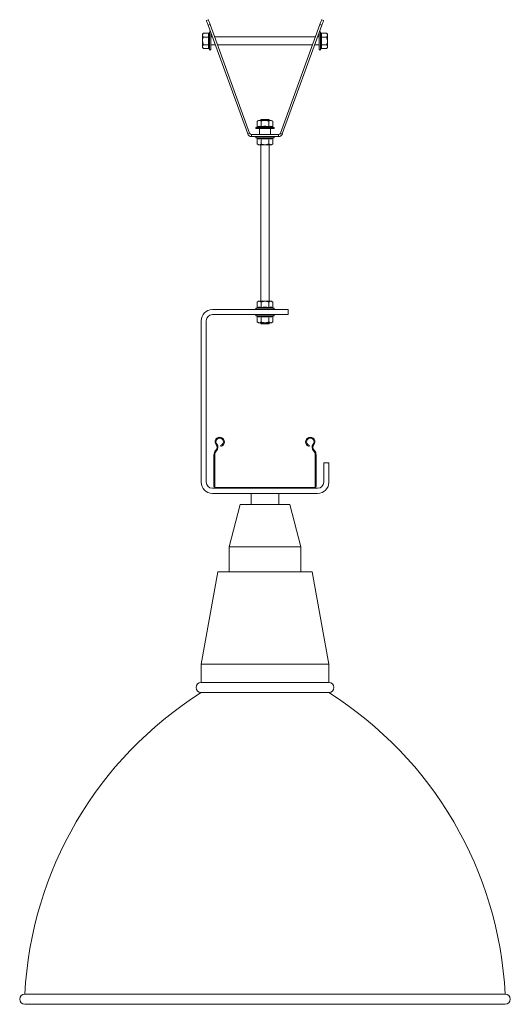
# Model space of a CAD drawing. Header units: millimetres. Extents: x 401 to 1528, y -364 to 1681.
# Tile 5 of 5: x 1048 to 1528, y 717 to 1681. Entities that reach past the tile are written whole.
import ezdxf

# ---------------------------------------------------------------- set-up
doc = ezdxf.new("R2010")
doc.units = ezdxf.units.MM

msp = doc.modelspace()

# ---------------------------------------------------------------- linework, layer by layer
at = {"color": 7, "linetype": 'Continuous', "lineweight": 15}
for p, q in [((1230.17, 1679.82), (1232.05, 1680.51)), ((1343.06, 1680.51), (1344.94, 1679.82)), ((1227.25, 1667.25), (1226.45, 1666.25)), ((1232.51, 1667.25), (1227.25, 1667.25)), ((1233.76, 1675.81), (1231.88, 1675.12)), ((1270.6, 1568.75), (1231.88, 1675.12)), ((1233.25, 1668.29), (1233.01, 1667.64)), ((1272.48, 1569.44), (1233.76, 1675.81)), ((1234.45, 1659.75), (1234.45, 1668.08)), ((1341.35, 1675.81), (1302.64, 1569.44)), ((1343.23, 1675.12), (1304.51, 1568.75)), ((1340.67, 1668.08), (1340.67, 1652.53)), ((1343.23, 1675.12), (1341.35, 1675.81)), ((1342.1, 1667.64), (1341.87, 1668.29)), ((1342.6, 1667.25), (1347.87, 1667.25)), ((1348.67, 1666.25), (1347.87, 1667.25)), ((1226.45, 1666.25), (1226.45, 1665.38)), ((1226.45, 1659.75), (1226.45, 1665.38)), ((1226.45, 1659.75), (1226.45, 1654.12)), ((1232.51, 1663.5), (1227.25, 1663.5)), ((1236.02, 1663.75), (1234.45, 1663.75)), ((1234.45, 1651.41), (1234.45, 1659.75)), ((1336.96, 1663.75), (1238.15, 1663.75)), ((1340.67, 1663.75), (1339.09, 1663.75)), ((1342.6, 1663.5), (1347.87, 1663.5)), ((1348.67, 1665.38), (1348.67, 1666.25)), ((1348.67, 1659.75), (1348.67, 1665.38)), ((1348.67, 1654.12), (1348.67, 1659.75)), ((1226.45, 1654.12), (1226.45, 1653.25)), ((1226.45, 1653.25), (1227.25, 1652.24)), ((1232.51, 1655.99), (1227.25, 1655.99)), ((1232.51, 1652.24), (1227.25, 1652.24)), ((1233.01, 1651.85), (1233.25, 1651.2)), ((1234.45, 1655.75), (1238.94, 1655.75)), ((1241.06, 1655.75), (1334.05, 1655.75)), ((1336.18, 1655.75), (1340.67, 1655.75)), ((1340.67, 1652.53), (1340.67, 1651.41)), ((1341.87, 1651.2), (1342.1, 1651.85)), ((1342.6, 1655.99), (1347.87, 1655.99)), ((1342.6, 1652.24), (1347.87, 1652.24)), ((1347.87, 1652.24), (1348.67, 1653.25)), ((1348.67, 1654.12), (1348.67, 1653.25)), ((1281.06, 1581.92), (1280.05, 1581.12)), ((1280.05, 1575.86), (1280.05, 1581.12)), ((1281.93, 1581.92), (1281.06, 1581.92)), ((1287.56, 1581.92), (1281.93, 1581.92)), ((1283.56, 1582.92), (1283.56, 1581.92)), ((1291.56, 1582.92), (1283.56, 1582.92)), ((1283.8, 1575.86), (1283.8, 1581.12)), ((1293.19, 1581.92), (1287.56, 1581.92)), ((1291.31, 1575.86), (1291.31, 1581.12)), ((1291.56, 1581.92), (1291.56, 1582.92)), ((1293.19, 1581.92), (1294.06, 1581.92)), ((1295.06, 1581.12), (1294.06, 1581.92)), ((1295.06, 1575.86), (1295.06, 1581.12)), ((1279.66, 1575.36), (1279.01, 1575.12)), ((1279.23, 1573.92), (1294.77, 1573.92)), ((1282.31, 1573.92), (1282.31, 1568.12)), ((1292.81, 1568.12), (1292.81, 1573.92)), ((1294.77, 1573.92), (1295.89, 1573.92)), ((1296.1, 1575.12), (1295.45, 1575.36)), ((1270.6, 1568.75), (1272.48, 1569.44)), ((1274.36, 1568.12), (1274.36, 1566.12)), ((1300.76, 1568.12), (1274.36, 1568.12)), ((1300.76, 1566.12), (1274.36, 1566.12)), ((1279.01, 1564.92), (1279.66, 1564.68)), ((1280.05, 1564.18), (1280.05, 1558.92)), ((1283.8, 1564.18), (1283.8, 1558.92)), ((1291.31, 1564.18), (1291.31, 1558.92)), ((1295.06, 1564.18), (1295.06, 1558.92)), ((1295.45, 1564.68), (1296.1, 1564.92)), ((1300.76, 1566.12), (1300.76, 1568.12)), ((1302.64, 1569.44), (1304.51, 1568.75)), ((1280.05, 1558.92), (1281.06, 1558.12)), ((1281.06, 1558.12), (1281.93, 1558.12)), ((1281.93, 1558.12), (1287.56, 1558.12)), ((1283.56, 1558.12), (1283.56, 1404.92)), ((1287.56, 1558.12), (1293.19, 1558.12)), ((1291.56, 1404.92), (1291.56, 1558.12)), ((1294.06, 1558.12), (1293.19, 1558.12)), ((1294.06, 1558.12), (1295.06, 1558.92)), ((1279.66, 1398.36), (1279.01, 1398.12)), ((1281.06, 1404.92), (1280.05, 1404.12)), ((1280.05, 1398.86), (1280.05, 1404.12)), ((1281.93, 1404.92), (1281.06, 1404.92)), ((1281.93, 1404.92), (1287.56, 1404.92)), ((1283.8, 1398.86), (1283.8, 1404.12)), ((1293.19, 1404.92), (1287.56, 1404.92)), ((1291.31, 1398.86), (1291.31, 1404.12)), ((1294.06, 1404.92), (1293.19, 1404.92)), ((1295.06, 1404.12), (1294.06, 1404.92)), ((1295.06, 1398.86), (1295.06, 1404.12)), ((1296.1, 1398.12), (1295.45, 1398.36)), ((1310.06, 1396.92), (1236.06, 1396.92)), ((1236.06, 1391.92), (1310.06, 1391.92)), ((1279.01, 1390.72), (1279.66, 1390.48)), ((1280.05, 1389.98), (1280.05, 1384.72)), ((1283.8, 1389.98), (1283.8, 1384.72)), ((1291.31, 1389.98), (1291.31, 1384.72)), ((1295.06, 1389.98), (1295.06, 1384.72)), ((1295.45, 1390.48), (1296.1, 1390.72)), ((1310.06, 1391.92), (1310.06, 1396.92)), ((1225.06, 1385.92), (1225.06, 1227.92)), ((1230.06, 1227.92), (1230.06, 1385.92)), ((1280.05, 1384.72), (1281.06, 1383.92)), ((1281.06, 1383.92), (1281.93, 1383.92)), ((1281.93, 1383.92), (1287.56, 1383.92)), ((1283.56, 1383.92), (1283.56, 1382.92)), ((1291.56, 1382.92), (1283.56, 1382.92)), ((1287.56, 1383.92), (1293.19, 1383.92)), ((1291.56, 1382.92), (1291.56, 1383.92)), ((1293.19, 1383.92), (1294.06, 1383.92)), ((1294.06, 1383.92), (1295.06, 1384.72)), ((1240.42, 1265.04), (1239.73, 1264.47)), ((1244.18, 1263.84), (1244.41, 1262.98)), ((1330.7, 1262.98), (1330.94, 1263.84)), ((1334.69, 1265.04), (1335.38, 1264.47)), ((1238.46, 1254.66), (1237.56, 1254.66)), ((1237.56, 1223.82), (1237.56, 1254.66)), ((1238.46, 1223.82), (1238.46, 1254.66)), ((1239.21, 1258.79), (1239.55, 1259.16)), ((1239.21, 1258.79), (1239.86, 1258.17)), ((1240.2, 1258.54), (1239.55, 1259.16)), ((1239.86, 1258.17), (1240.2, 1258.54)), ((1335.56, 1259.16), (1334.91, 1258.54)), ((1334.91, 1258.54), (1335.25, 1258.17)), ((1335.25, 1258.17), (1335.91, 1258.79)), ((1335.56, 1259.16), (1335.91, 1258.79)), ((1337.56, 1254.66), (1336.66, 1254.66)), ((1336.66, 1254.66), (1336.66, 1223.82)), ((1337.56, 1254.66), (1337.56, 1223.82)), ((1345.06, 1246.92), (1345.06, 1227.92)), ((1350.06, 1246.92), (1345.06, 1246.92)), ((1350.06, 1227.92), (1350.06, 1246.92)), ((1237.56, 1223.82), (1238.46, 1223.82)), ((1336.66, 1223.82), (1337.56, 1223.82)), ((1239.46, 1221.92), (1236.06, 1221.92)), ((1236.06, 1216.92), (1339.06, 1216.92)), ((1239.46, 1222.82), (1239.46, 1221.92)), ((1335.66, 1222.82), (1239.46, 1222.82)), ((1335.66, 1221.92), (1239.46, 1221.92)), ((1274.06, 1216.92), (1274.06, 1205.92)), ((1301.06, 1205.92), (1301.06, 1216.92)), ((1335.66, 1221.92), (1335.66, 1222.82)), ((1339.06, 1221.92), (1335.66, 1221.92)), ((1263.26, 1205.92), (1252.56, 1164.62)), ((1263.26, 1205.92), (1311.86, 1205.92)), ((1322.56, 1164.62), (1311.86, 1205.92)), ((1252.56, 1164.62), (1252.56, 1140.12)), ((1252.56, 1164.62), (1322.56, 1164.62)), ((1322.56, 1140.12), (1322.56, 1164.62)), ((1241.36, 1140.12), (1225.06, 1049.92)), ((1241.36, 1140.12), (1333.76, 1140.12)), ((1350.06, 1049.92), (1333.76, 1140.12)), ((1225.06, 1049.92), (1225.06, 1031.92)), ((1225.06, 1049.92), (1350.06, 1049.92)), ((1350.06, 1031.92), (1350.06, 1049.92)), ((1225.06, 1031.92), (1350.06, 1031.92)), ((1225.06, 1021.92), (1350.06, 1021.92)), ((1052.56, 726.92), (1522.56, 726.92)), ((1052.56, 716.92), (1522.56, 716.92))]:
    msp.add_line(p, q, dxfattribs=at)
at = {"color": 8, "linetype": 'Continuous', "lineweight": 15}
for p, q in [((1233.25, 1659.75), (1233.25, 1668.29)), ((1341.87, 1668.29), (1341.87, 1652.35)), ((1233.25, 1651.2), (1233.25, 1659.75)), ((1341.87, 1652.35), (1341.87, 1651.2)), ((1279.01, 1575.12), (1294.96, 1575.12)), ((1294.96, 1575.12), (1296.1, 1575.12)), ((1296.1, 1564.92), (1279.01, 1564.92)), ((1279.01, 1398.12), (1280.16, 1398.12)), ((1280.16, 1398.12), (1296.1, 1398.12)), ((1296.1, 1390.72), (1279.01, 1390.72))]:
    msp.add_line(p, q, dxfattribs=at)
at = {"color": 7, "linetype": 'Continuous', "lineweight": 15, "flags": 128}
for points in [[(1231.88, 1675.12), (1231.55, 1676.04), (1231.23, 1676.92), (1230.93, 1677.74), (1230.67, 1678.45), (1230.46, 1679.03), (1230.3, 1679.47), (1230.21, 1679.73), (1230.17, 1679.82)], [(1231.88, 1675.12), (1231.55, 1676.04), (1231.23, 1676.92), (1230.93, 1677.74), (1230.67, 1678.45), (1230.46, 1679.03), (1230.3, 1679.47), (1230.21, 1679.73), (1230.17, 1679.82)], [(1232.05, 1680.51), (1232.08, 1680.42), (1232.18, 1680.15), (1232.34, 1679.72), (1232.55, 1679.13), (1232.81, 1678.42), (1233.11, 1677.61), (1233.43, 1676.73), (1233.76, 1675.81)], [(1232.05, 1680.51), (1232.08, 1680.42), (1232.18, 1680.15), (1232.34, 1679.72), (1232.55, 1679.13), (1232.81, 1678.42), (1233.11, 1677.61), (1233.43, 1676.73), (1233.76, 1675.81)], [(1341.35, 1675.81), (1341.69, 1676.73), (1342.01, 1677.61), (1342.3, 1678.42), (1342.56, 1679.13), (1342.77, 1679.72), (1342.93, 1680.15), (1343.03, 1680.42), (1343.06, 1680.51)], [(1341.35, 1675.81), (1341.69, 1676.73), (1342.01, 1677.61), (1342.3, 1678.42), (1342.56, 1679.13), (1342.77, 1679.72), (1342.93, 1680.15), (1343.03, 1680.42), (1343.06, 1680.51)], [(1344.94, 1679.82), (1344.91, 1679.73), (1344.81, 1679.47), (1344.65, 1679.03), (1344.44, 1678.45), (1344.18, 1677.74), (1343.89, 1676.92), (1343.56, 1676.04), (1343.23, 1675.12)], [(1344.94, 1679.82), (1344.91, 1679.73), (1344.81, 1679.47), (1344.65, 1679.03), (1344.44, 1678.45), (1344.18, 1677.74), (1343.89, 1676.92), (1343.56, 1676.04), (1343.23, 1675.12)]]:
    msp.add_lwpolyline(points, dxfattribs=at)
at = {"color": 7, "linetype": 'Continuous', "lineweight": 15}
for centre, radius, start, end in [((1233.83, 1668.08), 0.619, 40, 160), ((1341.28, 1668.08), 0.619, 20, 140), ((1233.83, 1651.41), 0.619, 200, 0), ((1341.28, 1651.41), 0.619, 180, 340), ((1279.23, 1574.54), 0.619, 110, 270), ((1295.89, 1574.54), 0.619, 270, 70), ((1274.36, 1570.12), 4, 200, 270), ((1274.36, 1570.12), 2, 200, 270), ((1279.23, 1565.5), 0.619, 90, 250), ((1295.89, 1565.5), 0.619, 290, 90), ((1300.76, 1570.12), 2, 270, 340), ((1300.76, 1570.12), 4, 270, 340), ((1279.23, 1397.54), 0.619, 110, 270), ((1295.89, 1397.54), 0.619, 270, 70), ((1236.06, 1385.92), 11, 90, 180), ((1236.06, 1385.92), 6, 90, 180), ((1279.23, 1391.3), 0.619, 90, 250), ((1295.89, 1391.3), 0.619, 290, 90), ((1243.23, 1267.37), 4.55, 285, 219.68246), ((1236.65, 1261.91), 4, 316.4642, 39.68246), ((1243.23, 1267.37), 3.65, 285, 219.68246), ((1236.65, 1261.91), 4.9, 316.4642, 39.68246), ((1331.88, 1267.37), 4.55, 320.31754, 255), ((1331.88, 1267.37), 3.65, 320.31754, 255), ((1338.46, 1261.91), 4.9, 140.31754, 223.5358), ((1338.46, 1261.91), 4, 140.31754, 223.5358), ((1243.56, 1254.66), 6, 136.4642, 180), ((1243.56, 1254.66), 5.1, 136.4642, 180), ((1331.56, 1254.66), 5.1, 0, 43.5358), ((1331.56, 1254.66), 6, 0, 43.5358), ((1236.06, 1227.92), 11, 180, 270), ((1236.06, 1227.92), 6, 180, 270), ((1239.46, 1223.82), 1.9, 180, 270), ((1239.46, 1223.82), 1, 180, 270), ((1335.66, 1223.82), 1.9, 270, 0), ((1335.66, 1223.82), 1, 270, 0), ((1339.06, 1227.92), 6, 270, 0), ((1339.06, 1227.92), 11, 270, 0), ((1225.06, 1026.92), 5, 90, 270), ((1350.06, 1026.92), 5, 270, 90), ((1423.68, 707.84), 371.61, 122.30919, 177.05725), ((1151.43, 707.84), 371.61, 2.94275, 57.69081), ((1052.56, 721.92), 5, 90, 270), ((1522.56, 721.92), 5, 270, 90)]:
    msp.add_arc(centre, radius, start, end, dxfattribs=at)
for points, knots in [([(1227.25, 1667.25), (1227.06, 1666.99), (1226.67, 1666.46), (1226.46, 1665.82), (1226.45, 1665.45), (1226.45, 1665.38)], [0, 0, 0, 0, 0.4347908, 0.8798462, 1, 1, 1, 1]), ([(1232.51, 1663.5), (1232.34, 1664.11), (1232, 1665.36), (1232.34, 1666.62), (1232.51, 1667.25)], [0, 0, 0, 0, 0.492171, 1, 1, 1, 1]), ([(1233.01, 1667.64), (1233.01, 1667.64), (1232.99, 1667.58), (1232.93, 1667.48), (1232.82, 1667.35), (1232.67, 1667.27), (1232.57, 1667.26), (1232.51, 1667.25)], [0, 0, 0, 0, 0.006852, 0.267577, 0.52862, 0.763829, 1, 1, 1, 1]), ([(1233.01, 1667.64), (1232.96, 1667.48), (1232.68, 1666.68), (1232.5, 1665.34), (1232.85, 1664.2), (1233.01, 1663.69)], [0, 0, 0, 0, 0.120963, 0.606825, 1, 1, 1, 1]), ([(1342.1, 1663.69), (1342.16, 1663.85), (1342.43, 1664.63), (1342.62, 1665.95), (1342.26, 1667.12), (1342.1, 1667.64)], [0, 0, 0, 0, 0.120964, 0.606825, 1, 1, 1, 1]), ([(1342.1, 1667.64), (1342.1, 1667.64), (1342.12, 1667.58), (1342.18, 1667.48), (1342.3, 1667.35), (1342.44, 1667.27), (1342.55, 1667.26), (1342.6, 1667.25)], [0, 0, 0, 0, 0.006855, 0.26758, 0.528621, 0.763822, 1, 1, 1, 1]), ([(1342.6, 1667.25), (1342.77, 1666.64), (1343.12, 1665.39), (1342.78, 1664.13), (1342.6, 1663.5)], [0, 0, 0, 0, 0.492171, 1, 1, 1, 1]), ([(1348.67, 1665.38), (1348.57, 1665.87), (1348.44, 1666.51), (1347.97, 1667.11), (1347.87, 1667.25)], [0, 0, 0, 0, 0.769007, 1, 1, 1, 1]), ([(1226.45, 1665.38), (1226.55, 1664.88), (1226.68, 1664.24), (1227.14, 1663.64), (1227.25, 1663.5)], [0, 0, 0, 0, 0.769007, 1, 1, 1, 1]), ([(1226.45, 1659.75), (1226.45, 1659.91), (1226.47, 1661.1), (1226.81, 1662.37), (1227.21, 1663.41), (1227.25, 1663.5)], [0, 0, 0, 0, 0.1279425, 0.927354, 1, 1, 1, 1]), ([(1227.25, 1655.99), (1227.13, 1656.31), (1226.66, 1657.51), (1226.54, 1658.8), (1226.45, 1659.75)], [0, 0, 0, 0, 0.263898, 1, 1, 1, 1]), ([(1232.51, 1655.99), (1232.34, 1657.22), (1232, 1659.73), (1232.34, 1662.23), (1232.51, 1663.5)], [0, 0, 0, 0, 0.49217, 1, 1, 1, 1]), ([(1232.51, 1663.5), (1232.57, 1663.5), (1232.67, 1663.51), (1232.82, 1663.55), (1232.93, 1663.61), (1232.99, 1663.66), (1233.01, 1663.69), (1233.01, 1663.69)], [0, 0, 0, 0, 0.2361655, 0.4713567, 0.7323999, 0.9931355, 1, 1, 1, 1]), ([(1233.01, 1663.69), (1232.96, 1663.38), (1232.68, 1661.8), (1232.5, 1659.13), (1232.85, 1656.83), (1233.01, 1655.8)], [0, 0, 0, 0, 0.120964, 0.606826, 1, 1, 1, 1]), ([(1342.1, 1655.8), (1342.16, 1656.11), (1342.43, 1657.69), (1342.62, 1660.36), (1342.26, 1662.66), (1342.1, 1663.69)], [0, 0, 0, 0, 0.120964, 0.606826, 1, 1, 1, 1]), ([(1342.6, 1663.5), (1342.55, 1663.5), (1342.44, 1663.51), (1342.3, 1663.55), (1342.18, 1663.61), (1342.12, 1663.66), (1342.1, 1663.69), (1342.1, 1663.69)], [0, 0, 0, 0, 0.236173, 0.471355, 0.732398, 0.993133, 1, 1, 1, 1]), ([(1342.6, 1663.5), (1342.77, 1662.27), (1343.12, 1659.77), (1342.78, 1657.26), (1342.6, 1655.99)], [0, 0, 0, 0, 0.49217, 1, 1, 1, 1]), ([(1347.87, 1663.5), (1348.06, 1663.76), (1348.44, 1664.29), (1348.65, 1664.93), (1348.66, 1665.3), (1348.67, 1665.38)], [0, 0, 0, 0, 0.4347951, 0.8798508, 1, 1, 1, 1]), ([(1348.67, 1659.75), (1348.57, 1660.74), (1348.44, 1662.02), (1347.97, 1663.22), (1347.87, 1663.5)], [0, 0, 0, 0, 0.7690092, 1, 1, 1, 1]), ([(1347.87, 1655.99), (1348.06, 1656.52), (1348.44, 1657.58), (1348.65, 1658.86), (1348.66, 1659.59), (1348.67, 1659.75)], [0, 0, 0, 0, 0.4347947, 0.8798427, 1, 1, 1, 1]), ([(1227.25, 1655.99), (1227.06, 1655.73), (1226.67, 1655.2), (1226.46, 1654.56), (1226.45, 1654.19), (1226.45, 1654.12)], [0, 0, 0, 0, 0.434791, 0.879847, 1, 1, 1, 1]), ([(1226.45, 1654.12), (1226.55, 1653.62), (1226.68, 1652.98), (1227.14, 1652.38), (1227.25, 1652.24)], [0, 0, 0, 0, 0.7690073, 1, 1, 1, 1]), ([(1232.51, 1652.24), (1232.34, 1652.86), (1232, 1654.11), (1232.34, 1655.36), (1232.51, 1655.99)], [0, 0, 0, 0, 0.492171, 1, 1, 1, 1]), ([(1232.51, 1655.99), (1232.57, 1655.99), (1232.67, 1655.98), (1232.82, 1655.94), (1232.93, 1655.88), (1232.99, 1655.83), (1233.01, 1655.8), (1233.01, 1655.8)], [0, 0, 0, 0, 0.23617, 0.471366, 0.732415, 0.993156, 1, 1, 1, 1]), ([(1232.51, 1652.24), (1232.57, 1652.23), (1232.67, 1652.22), (1232.82, 1652.14), (1232.93, 1652.01), (1232.99, 1651.91), (1233.01, 1651.85), (1233.01, 1651.85)], [0, 0, 0, 0, 0.236168, 0.471354, 0.732425, 0.993148, 1, 1, 1, 1]), ([(1233.01, 1655.8), (1232.96, 1655.64), (1232.68, 1654.86), (1232.5, 1653.54), (1232.85, 1652.37), (1233.01, 1651.85)], [0, 0, 0, 0, 0.120965, 0.606826, 1, 1, 1, 1]), ([(1342.6, 1655.99), (1342.55, 1655.99), (1342.44, 1655.98), (1342.3, 1655.94), (1342.18, 1655.88), (1342.12, 1655.83), (1342.1, 1655.8), (1342.1, 1655.8)], [0, 0, 0, 0, 0.236177, 0.471365, 0.732413, 0.993154, 1, 1, 1, 1]), ([(1342.1, 1651.85), (1342.16, 1652.01), (1342.43, 1652.81), (1342.62, 1654.16), (1342.26, 1655.29), (1342.1, 1655.8)], [0, 0, 0, 0, 0.120965, 0.606826, 1, 1, 1, 1]), ([(1342.6, 1652.24), (1342.55, 1652.23), (1342.44, 1652.22), (1342.3, 1652.14), (1342.18, 1652.01), (1342.12, 1651.91), (1342.1, 1651.85), (1342.1, 1651.85)], [0, 0, 0, 0, 0.236175, 0.471352, 0.732423, 0.993145, 1, 1, 1, 1]), ([(1342.6, 1655.99), (1342.77, 1655.38), (1343.12, 1654.13), (1342.78, 1652.88), (1342.6, 1652.24)], [0, 0, 0, 0, 0.4921686, 1, 1, 1, 1]), ([(1347.87, 1655.99), (1347.99, 1655.83), (1348.45, 1655.23), (1348.57, 1654.59), (1348.67, 1654.12)], [0, 0, 0, 0, 0.263896, 1, 1, 1, 1]), ([(1348.67, 1654.12), (1348.66, 1654.03), (1348.64, 1653.44), (1348.31, 1652.8), (1347.9, 1652.28), (1347.87, 1652.24)], [0, 0, 0, 0, 0.127944, 0.927353, 1, 1, 1, 1]), ([(1281.93, 1581.92), (1281.43, 1581.82), (1280.79, 1581.69), (1280.19, 1581.23), (1280.05, 1581.12)], [0, 0, 0, 0, 0.769008, 1, 1, 1, 1]), ([(1283.8, 1581.12), (1283.54, 1581.31), (1283.01, 1581.7), (1282.37, 1581.9), (1282.01, 1581.92), (1281.93, 1581.92)], [0, 0, 0, 0, 0.434793, 0.8798484, 1, 1, 1, 1]), ([(1287.56, 1581.92), (1286.57, 1581.82), (1285.28, 1581.69), (1284.08, 1581.23), (1283.8, 1581.12)], [0, 0, 0, 0, 0.769008, 1, 1, 1, 1]), ([(1291.31, 1581.12), (1290.78, 1581.31), (1289.72, 1581.7), (1288.44, 1581.9), (1287.71, 1581.92), (1287.56, 1581.92)], [0, 0, 0, 0, 0.4347935, 0.8798477, 1, 1, 1, 1]), ([(1291.31, 1581.12), (1291.47, 1581.24), (1292.07, 1581.7), (1292.71, 1581.83), (1293.19, 1581.92)], [0, 0, 0, 0, 0.2638982, 1, 1, 1, 1]), ([(1293.19, 1581.92), (1293.27, 1581.92), (1293.86, 1581.89), (1294.5, 1581.56), (1295.02, 1581.15), (1295.06, 1581.12)], [0, 0, 0, 0, 0.127945, 0.927355, 1, 1, 1, 1]), ([(1279.66, 1575.36), (1279.66, 1575.36), (1279.72, 1575.38), (1279.83, 1575.43), (1279.95, 1575.55), (1280.03, 1575.7), (1280.05, 1575.8), (1280.05, 1575.86)], [0, 0, 0, 0, 0.006855, 0.267583, 0.528632, 0.763834, 1, 1, 1, 1]), ([(1283.61, 1575.36), (1283.45, 1575.41), (1282.68, 1575.69), (1281.35, 1575.87), (1280.18, 1575.52), (1279.66, 1575.36)], [0, 0, 0, 0, 0.120964, 0.606826, 1, 1, 1, 1]), ([(1280.05, 1575.86), (1280.67, 1576.03), (1281.92, 1576.37), (1283.17, 1576.03), (1283.8, 1575.86)], [0, 0, 0, 0, 0.49217, 1, 1, 1, 1]), ([(1283.8, 1575.86), (1283.8, 1575.8), (1283.8, 1575.7), (1283.75, 1575.55), (1283.69, 1575.43), (1283.64, 1575.38), (1283.61, 1575.36), (1283.61, 1575.36)], [0, 0, 0, 0, 0.2361663, 0.4713655, 0.7324155, 0.9931435, 1, 1, 1, 1]), ([(1291.5, 1575.36), (1291.19, 1575.41), (1289.61, 1575.69), (1286.94, 1575.87), (1284.64, 1575.52), (1283.61, 1575.36)], [0, 0, 0, 0, 0.120964, 0.606826, 1, 1, 1, 1]), ([(1283.8, 1575.86), (1285.04, 1576.03), (1287.54, 1576.37), (1290.04, 1576.03), (1291.31, 1575.86)], [0, 0, 0, 0, 0.492171, 1, 1, 1, 1]), ([(1291.31, 1575.86), (1291.93, 1576.03), (1293.18, 1576.37), (1294.43, 1576.03), (1295.06, 1575.86)], [0, 0, 0, 0, 0.49217, 1, 1, 1, 1]), ([(1291.31, 1575.86), (1291.31, 1575.8), (1291.32, 1575.7), (1291.36, 1575.55), (1291.42, 1575.43), (1291.48, 1575.38), (1291.5, 1575.36), (1291.5, 1575.36)], [0, 0, 0, 0, 0.236166, 0.471366, 0.732416, 0.993143, 1, 1, 1, 1]), ([(1295.45, 1575.36), (1295.29, 1575.41), (1294.49, 1575.69), (1293.15, 1575.87), (1292.01, 1575.52), (1291.5, 1575.36)], [0, 0, 0, 0, 0.120964, 0.606826, 1, 1, 1, 1]), ([(1295.06, 1575.86), (1295.07, 1575.8), (1295.08, 1575.7), (1295.17, 1575.55), (1295.29, 1575.43), (1295.39, 1575.38), (1295.45, 1575.36), (1295.45, 1575.36)], [0, 0, 0, 0, 0.236167, 0.471366, 0.732416, 0.993145, 1, 1, 1, 1]), ([(1279.66, 1564.68), (1279.82, 1564.63), (1280.62, 1564.35), (1281.97, 1564.17), (1283.1, 1564.53), (1283.61, 1564.68)], [0, 0, 0, 0, 0.120964, 0.606826, 1, 1, 1, 1]), ([(1279.66, 1564.68), (1279.66, 1564.68), (1279.72, 1564.66), (1279.83, 1564.61), (1279.95, 1564.49), (1280.03, 1564.34), (1280.05, 1564.24), (1280.05, 1564.18)], [0, 0, 0, 0, 0.006847, 0.2675853, 0.5286336, 0.7638347, 1, 1, 1, 1]), ([(1283.8, 1564.18), (1283.19, 1564.01), (1281.94, 1563.67), (1280.69, 1564.01), (1280.05, 1564.18)], [0, 0, 0, 0, 0.49217, 1, 1, 1, 1]), ([(1283.61, 1564.68), (1283.92, 1564.63), (1285.51, 1564.35), (1288.17, 1564.17), (1290.47, 1564.53), (1291.5, 1564.68)], [0, 0, 0, 0, 0.120964, 0.606826, 1, 1, 1, 1]), ([(1283.61, 1564.68), (1283.61, 1564.68), (1283.64, 1564.66), (1283.69, 1564.61), (1283.75, 1564.49), (1283.8, 1564.34), (1283.8, 1564.24), (1283.8, 1564.18)], [0, 0, 0, 0, 0.006849, 0.267587, 0.528636, 0.763834, 1, 1, 1, 1]), ([(1291.31, 1564.18), (1290.08, 1564.01), (1287.58, 1563.67), (1285.08, 1564.01), (1283.8, 1564.18)], [0, 0, 0, 0, 0.4921702, 1, 1, 1, 1]), ([(1291.5, 1564.68), (1291.5, 1564.68), (1291.48, 1564.66), (1291.42, 1564.61), (1291.36, 1564.49), (1291.32, 1564.34), (1291.31, 1564.24), (1291.31, 1564.18)], [0, 0, 0, 0, 0.006849, 0.267586, 0.528635, 0.763835, 1, 1, 1, 1]), ([(1295.06, 1564.18), (1294.45, 1564.01), (1293.2, 1563.67), (1291.95, 1564.01), (1291.31, 1564.18)], [0, 0, 0, 0, 0.49217, 1, 1, 1, 1]), ([(1291.5, 1564.68), (1291.66, 1564.63), (1292.44, 1564.35), (1293.76, 1564.17), (1294.93, 1564.53), (1295.45, 1564.68)], [0, 0, 0, 0, 0.120964, 0.606826, 1, 1, 1, 1]), ([(1295.06, 1564.18), (1295.07, 1564.24), (1295.08, 1564.34), (1295.17, 1564.49), (1295.29, 1564.61), (1295.39, 1564.66), (1295.45, 1564.68), (1295.45, 1564.68)], [0, 0, 0, 0, 0.236166, 0.471365, 0.732414, 0.993153, 1, 1, 1, 1]), ([(1280.05, 1558.92), (1280.21, 1558.8), (1280.81, 1558.34), (1281.45, 1558.21), (1281.93, 1558.12)], [0, 0, 0, 0, 0.263898, 1, 1, 1, 1]), ([(1281.93, 1558.12), (1282.01, 1558.12), (1282.6, 1558.15), (1283.24, 1558.48), (1283.76, 1558.89), (1283.8, 1558.92)], [0, 0, 0, 0, 0.127943, 0.927355, 1, 1, 1, 1]), ([(1283.8, 1558.92), (1284.33, 1558.73), (1285.39, 1558.34), (1286.68, 1558.14), (1287.4, 1558.12), (1287.56, 1558.12)], [0, 0, 0, 0, 0.434794, 0.8798479, 1, 1, 1, 1]), ([(1287.56, 1558.12), (1288.55, 1558.22), (1289.83, 1558.35), (1291.03, 1558.81), (1291.31, 1558.92)], [0, 0, 0, 0, 0.769006, 1, 1, 1, 1]), ([(1291.31, 1558.92), (1291.57, 1558.73), (1292.11, 1558.34), (1292.75, 1558.14), (1293.11, 1558.12), (1293.19, 1558.12)], [0, 0, 0, 0, 0.434794, 0.879849, 1, 1, 1, 1]), ([(1293.19, 1558.12), (1293.68, 1558.22), (1294.32, 1558.35), (1294.92, 1558.81), (1295.06, 1558.92)], [0, 0, 0, 0, 0.769006, 1, 1, 1, 1]), ([(1280.05, 1398.86), (1280.05, 1398.8), (1280.03, 1398.7), (1279.95, 1398.55), (1279.83, 1398.43), (1279.72, 1398.38), (1279.66, 1398.36), (1279.66, 1398.36)], [0, 0, 0, 0, 0.236171, 0.471366, 0.732414, 0.993147, 1, 1, 1, 1]), ([(1283.61, 1398.36), (1283.45, 1398.41), (1282.68, 1398.69), (1281.35, 1398.87), (1280.18, 1398.52), (1279.66, 1398.36)], [0, 0, 0, 0, 0.120964, 0.606826, 1, 1, 1, 1]), ([(1280.05, 1404.12), (1280.21, 1404.24), (1280.81, 1404.7), (1281.45, 1404.83), (1281.93, 1404.92)], [0, 0, 0, 0, 0.2638982, 1, 1, 1, 1]), ([(1280.05, 1398.86), (1280.67, 1399.03), (1281.92, 1399.37), (1283.17, 1399.03), (1283.8, 1398.86)], [0, 0, 0, 0, 0.49217, 1, 1, 1, 1]), ([(1281.93, 1404.92), (1282.01, 1404.92), (1282.6, 1404.89), (1283.24, 1404.56), (1283.76, 1404.15), (1283.8, 1404.12)], [0, 0, 0, 0, 0.127943, 0.927355, 1, 1, 1, 1]), ([(1283.8, 1398.86), (1283.8, 1398.8), (1283.8, 1398.7), (1283.75, 1398.55), (1283.69, 1398.43), (1283.64, 1398.38), (1283.61, 1398.36), (1283.61, 1398.36)], [0, 0, 0, 0, 0.236171, 0.471364, 0.732413, 0.993145, 1, 1, 1, 1]), ([(1291.5, 1398.36), (1291.19, 1398.41), (1289.61, 1398.69), (1286.94, 1398.87), (1284.64, 1398.52), (1283.61, 1398.36)], [0, 0, 0, 0, 0.120964, 0.606826, 1, 1, 1, 1]), ([(1287.56, 1404.92), (1286.57, 1404.82), (1285.28, 1404.69), (1284.08, 1404.23), (1283.8, 1404.12)], [0, 0, 0, 0, 0.7690071, 1, 1, 1, 1]), ([(1283.8, 1398.86), (1285.04, 1399.03), (1287.54, 1399.37), (1290.04, 1399.03), (1291.31, 1398.86)], [0, 0, 0, 0, 0.492171, 1, 1, 1, 1]), ([(1291.31, 1404.12), (1290.78, 1404.31), (1289.72, 1404.7), (1288.44, 1404.9), (1287.71, 1404.92), (1287.56, 1404.92)], [0, 0, 0, 0, 0.434794, 0.879848, 1, 1, 1, 1]), ([(1293.19, 1404.92), (1292.69, 1404.82), (1292.05, 1404.69), (1291.45, 1404.23), (1291.31, 1404.12)], [0, 0, 0, 0, 0.769007, 1, 1, 1, 1]), ([(1291.31, 1398.86), (1291.93, 1399.03), (1293.18, 1399.37), (1294.43, 1399.03), (1295.06, 1398.86)], [0, 0, 0, 0, 0.49217, 1, 1, 1, 1]), ([(1291.5, 1398.36), (1291.5, 1398.36), (1291.48, 1398.38), (1291.42, 1398.43), (1291.36, 1398.55), (1291.32, 1398.7), (1291.31, 1398.8), (1291.31, 1398.86)], [0, 0, 0, 0, 0.006855, 0.267586, 0.528635, 0.76383, 1, 1, 1, 1]), ([(1295.45, 1398.36), (1295.29, 1398.41), (1294.49, 1398.69), (1293.15, 1398.87), (1292.01, 1398.52), (1291.5, 1398.36)], [0, 0, 0, 0, 0.120964, 0.606826, 1, 1, 1, 1]), ([(1295.06, 1404.12), (1294.8, 1404.31), (1294.27, 1404.7), (1293.63, 1404.9), (1293.26, 1404.92), (1293.19, 1404.92)], [0, 0, 0, 0, 0.4347931, 0.8798473, 1, 1, 1, 1]), ([(1295.45, 1398.36), (1295.45, 1398.36), (1295.39, 1398.38), (1295.29, 1398.43), (1295.17, 1398.55), (1295.08, 1398.7), (1295.07, 1398.8), (1295.06, 1398.86)], [0, 0, 0, 0, 0.006853, 0.267586, 0.528635, 0.763829, 1, 1, 1, 1]), ([(1279.66, 1390.48), (1279.82, 1390.43), (1280.62, 1390.15), (1281.97, 1389.97), (1283.1, 1390.33), (1283.61, 1390.48)], [0, 0, 0, 0, 0.120964, 0.606826, 1, 1, 1, 1]), ([(1280.05, 1389.98), (1280.05, 1390.04), (1280.03, 1390.14), (1279.95, 1390.29), (1279.83, 1390.41), (1279.72, 1390.46), (1279.66, 1390.48), (1279.66, 1390.48)], [0, 0, 0, 0, 0.236171, 0.471366, 0.732414, 0.993147, 1, 1, 1, 1]), ([(1283.8, 1389.98), (1283.19, 1389.81), (1281.94, 1389.47), (1280.69, 1389.81), (1280.05, 1389.98)], [0, 0, 0, 0, 0.49217, 1, 1, 1, 1]), ([(1283.61, 1390.48), (1283.92, 1390.43), (1285.51, 1390.15), (1288.17, 1389.97), (1290.47, 1390.33), (1291.5, 1390.48)], [0, 0, 0, 0, 0.120964, 0.606826, 1, 1, 1, 1]), ([(1283.8, 1389.98), (1283.8, 1390.04), (1283.8, 1390.14), (1283.75, 1390.29), (1283.69, 1390.41), (1283.64, 1390.46), (1283.61, 1390.48), (1283.61, 1390.48)], [0, 0, 0, 0, 0.236171, 0.471364, 0.732413, 0.993145, 1, 1, 1, 1]), ([(1291.31, 1389.98), (1290.08, 1389.81), (1287.58, 1389.47), (1285.08, 1389.81), (1283.8, 1389.98)], [0, 0, 0, 0, 0.4921702, 1, 1, 1, 1]), ([(1291.5, 1390.48), (1291.5, 1390.48), (1291.48, 1390.46), (1291.42, 1390.41), (1291.36, 1390.29), (1291.32, 1390.14), (1291.31, 1390.04), (1291.31, 1389.98)], [0, 0, 0, 0, 0.006855, 0.267586, 0.528635, 0.76383, 1, 1, 1, 1]), ([(1295.06, 1389.98), (1294.45, 1389.81), (1293.2, 1389.47), (1291.95, 1389.81), (1291.31, 1389.98)], [0, 0, 0, 0, 0.49217, 1, 1, 1, 1]), ([(1291.5, 1390.48), (1291.66, 1390.43), (1292.44, 1390.15), (1293.76, 1389.97), (1294.93, 1390.33), (1295.45, 1390.48)], [0, 0, 0, 0, 0.120964, 0.606826, 1, 1, 1, 1]), ([(1295.45, 1390.48), (1295.45, 1390.48), (1295.39, 1390.46), (1295.29, 1390.41), (1295.17, 1390.29), (1295.08, 1390.14), (1295.07, 1390.04), (1295.06, 1389.98)], [0, 0, 0, 0, 0.006853, 0.267586, 0.528635, 0.763829, 1, 1, 1, 1]), ([(1280.05, 1384.72), (1280.31, 1384.53), (1280.85, 1384.14), (1281.49, 1383.94), (1281.85, 1383.92), (1281.93, 1383.92)], [0, 0, 0, 0, 0.434793, 0.879848, 1, 1, 1, 1]), ([(1281.93, 1383.92), (1282.42, 1384.02), (1283.07, 1384.15), (1283.67, 1384.61), (1283.8, 1384.72)], [0, 0, 0, 0, 0.769007, 1, 1, 1, 1]), ([(1283.8, 1384.72), (1284.33, 1384.53), (1285.39, 1384.14), (1286.68, 1383.94), (1287.4, 1383.92), (1287.56, 1383.92)], [0, 0, 0, 0, 0.4347938, 0.8798479, 1, 1, 1, 1]), ([(1287.56, 1383.92), (1288.55, 1384.02), (1289.83, 1384.15), (1291.03, 1384.61), (1291.31, 1384.72)], [0, 0, 0, 0, 0.769007, 1, 1, 1, 1]), ([(1291.31, 1384.72), (1291.47, 1384.6), (1292.07, 1384.14), (1292.71, 1384.01), (1293.19, 1383.92)], [0, 0, 0, 0, 0.263899, 1, 1, 1, 1]), ([(1293.19, 1383.92), (1293.27, 1383.92), (1293.86, 1383.95), (1294.5, 1384.28), (1295.02, 1384.69), (1295.06, 1384.72)], [0, 0, 0, 0, 0.127945, 0.927355, 1, 1, 1, 1])]:
    msp.add_open_spline(points, degree=3, knots=knots, dxfattribs=at)

doc.saveas('drawing.dxf')
